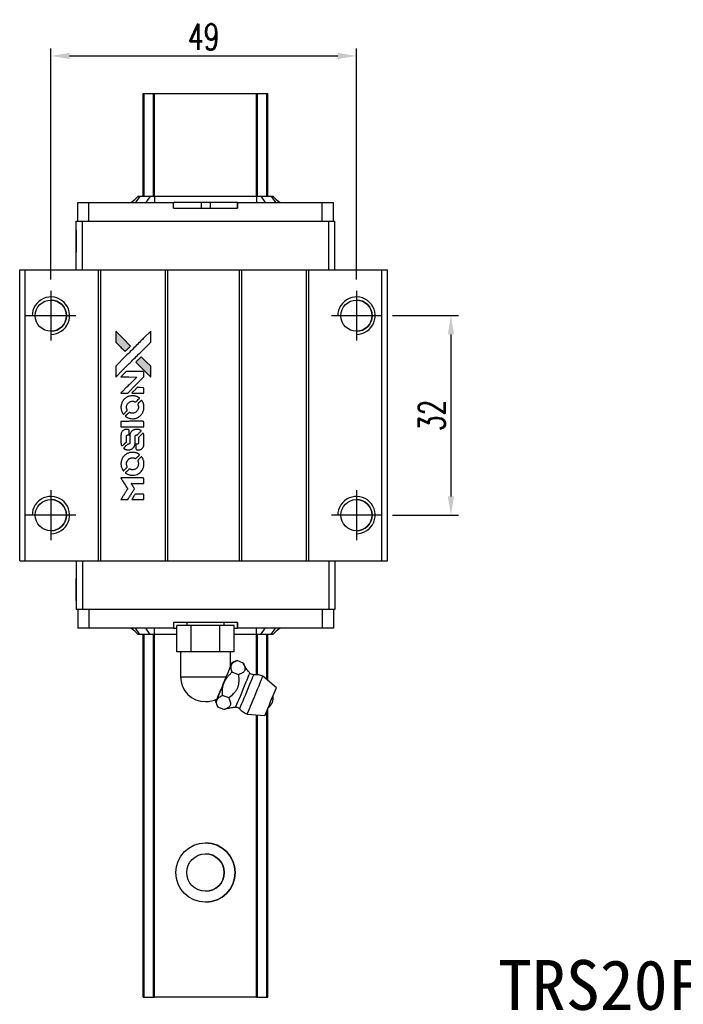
# Model space of a CAD drawing. Header units: millimetres. Extents: x 748 to 1037, y 329 to 575.
# Tile 2 of 3: x 766 to 872, y 417 to 575. Entities that reach past the tile are written whole.
import ezdxf
from ezdxf.enums import TextEntityAlignment as Align

# ---------------------------------------------------------------- set-up
doc = ezdxf.new("R2010")
doc.units = ezdxf.units.MM
doc.header["$LTSCALE"] = 0.15
doc.layers.get('0').update_dxf_attribs({"linetype": 'CONTINUOUS'})
doc.layers.get('DEFPOINTS').update_dxf_attribs({"linetype": 'CONTINUOUS'})
doc.layers.add('CHA', color=2, linetype='CONTINUOUS')
doc.layers.add('DIM', color=4, linetype='CONTINUOUS')
doc.styles.add('DIM-7', font='SIMPLEX.shx', dxfattribs={"width": 0.7, "bigfont": 'chineset.shx'})
doc.styles.add('T', font='kaiu.ttf')
doc.dimstyles.new('CNS', dxfattribs={"dimtxt": 3.5, "dimasz": 2.5, "dimexe": 1, "dimexo": 1.5, "dimgap": 0.09, "dimtad": 0, "dimdsep": 46, "dimtxsty": 'DIM-7', "dimcen": 0.09, "dimclrd": 1, "dimclre": 1, "dimclrt": 4, "dimadec": 0, "dimazin": 0, "dimtfac": 1, "dimtix": 1, "dimtmove": 2, "dimatfit": 3, "dimfxl": 1, "dimtvp": 0.971429, "dimtolj": 1, "dimarcsym": 0})

# ---------------------------------------------------------------- blocks, each defined once
blk = doc.blocks.new('*D104')
at = {"layer": 'DEFPOINTS', "color": 0}
for p in [(819.94, 569.12), (770.94, 531.45), (819.94, 531.45)]:
    blk.add_point(p, dxfattribs=at)
at = {"layer": 'DIM', "color": 7, "lineweight": -2}
for p, q in [((770.94, 533.25), (770.94, 570.32)), ((819.94, 533.25), (819.94, 570.32)), ((773.94, 569.12), (816.94, 569.12))]:
    blk.add_line(p, q, dxfattribs=at)
at = {"layer": 'DIM', "color": 7}
for points in [[(773.94, 569.62), (773.94, 568.62), (770.94, 569.12)], [(816.94, 569.62), (816.94, 568.62), (819.94, 569.12)]]:
    blk.add_solid(points, dxfattribs=at)
at = {"layer": 'DIM', "color": 7, "insert": (795.44, 572.18), "char_height": 4.2, "attachment_point": 5, "style": 'DIM-7'}
blk.add_mtext('\\A1;49', dxfattribs=at)
blk = doc.blocks.new('*D105')
at = {"layer": 'DEFPOINTS', "color": 0}
for p in [(823.94, 527.45), (823.94, 495.45), (835.09, 495.45)]:
    blk.add_point(p, dxfattribs=at)
at = {"layer": 'DIM', "color": 7, "lineweight": -2}
for p, q in [((825.74, 527.45), (836.29, 527.45)), ((835.09, 524.45), (835.09, 498.45)), ((825.74, 495.45), (836.29, 495.45))]:
    blk.add_line(p, q, dxfattribs=at)
at = {"layer": 'DIM', "color": 7}
for points in [[(834.59, 524.45), (835.59, 524.45), (835.09, 527.45)], [(834.59, 498.45), (835.59, 498.45), (835.09, 495.45)]]:
    blk.add_solid(points, dxfattribs=at)
at = {"layer": 'DIM', "color": 7, "insert": (832.03, 511.45), "char_height": 4.2, "attachment_point": 5, "rotation": 90, "style": 'DIM-7'}
blk.add_mtext('\\A1;32', dxfattribs=at)
blk = doc.blocks.new('A$C08a82678')
at = {"linetype": 'Continuous'}
h = blk.add_hatch(color=256, dxfattribs=at)
h.dxf.hatch_style = 1
h.paths.add_polyline_path([(0, 27.01), (0, 26.14), (0, 25.26), (0.76, 24.51, 0.000288), (1.05, 24.22, 0.000479), (1.29, 23.98, 0.000013), (1.52, 23.76, 0.197177), (1.52, 23.76, 0.197497), (1.52, 23.76, 0.00004), (1.65, 23.89, 0.000834), (1.79, 24.03, 0.000506), (1.96, 24.19), (2.39, 24.63), (1.19, 25.82)])
h.paths.add_polyline_path([(4.09, 22.92), (3.65, 22.49, 0.000476), (3.49, 22.32, 0.000789), (3.35, 22.18, 0.000035), (3.22, 22.06, 0.19758), (3.22, 22.05, 0.198396), (3.22, 22.05, 0.000019), (3.39, 21.88, 0.000582), (3.58, 21.69, 0.000351), (3.81, 21.46, 0.000108), (4.77, 20.5, 0.000692), (5.26, 20.02, 0.000077), (5.59, 19.69, 0.197527), (5.6, 19.68, 0.410181), (5.61, 19.69, 0.000493), (5.61, 19.87, 0.002424), (5.61, 20.11, 0.000529), (5.61, 20.54), (5.61, 21.4), (4.85, 22.16)])
for points in [[(0.76, 24.51, 0.000288), (1.05, 24.22, 0.000479), (1.29, 23.98, 0.000013), (1.52, 23.76, 0.197177), (1.52, 23.76, 0.197497), (1.52, 23.76, 0.00004), (1.65, 23.89, 0.000836), (1.79, 24.03, 0.000505), (1.96, 24.19), (2.39, 24.63), (1.19, 25.82), (0, 27.01), (0, 26.14), (0, 25.26)], [(1.05, 20.71, -0.000056), (1.57, 21.23, -0.000021), (2.31, 21.96, -0.000021), (3.11, 22.76, -0.000025), (3.86, 23.51), (5.61, 25.26), (5.61, 26.13), (5.61, 27), (4.43, 25.83, 0.000274), (3.86, 25.27, 0.000123), (3.12, 24.52, 0.000121), (2.33, 23.74, 0.000165), (1.63, 23.03), (0, 21.41), (0, 20.54), (0, 19.66)], [(3.81, 21.46, 0.000108), (4.77, 20.5, 0.000692), (5.26, 20.02, 0.000077), (5.59, 19.69, 0.197527), (5.6, 19.68, 0.410182), (5.61, 19.69, 0.000493), (5.61, 19.87, 0.002424), (5.61, 20.11, 0.000529), (5.61, 20.54), (5.61, 21.4), (4.85, 22.16), (4.09, 22.92), (3.65, 22.49, 0.000476), (3.49, 22.32, 0.000789), (3.35, 22.18, 0.000035), (3.22, 22.06, 0.19758), (3.22, 22.05, 0.198396), (3.22, 22.05, 0.000019), (3.39, 21.88, 0.000582), (3.58, 21.69, 0.000351)], [(1.39, 17.08), (1.95, 17.08), (3.24, 18.38), (4.53, 19.67), (4.53, 20.03, 0.0008), (4.53, 20.26, 0.010795), (4.53, 20.35, 0.030495), (4.52, 20.39, 0.080372), (4.51, 20.43, 0.03816), (4.49, 20.46, 0.041799), (4.47, 20.48, 0.042486), (4.44, 20.5, 0.042078), (4.41, 20.52, 0.099276), (4.36, 20.53, 0.003302), (4.18, 20.53, 0.002586), (3.87, 20.54, 0.000204), (3.03, 20.53), (1.7, 20.53), (1.27, 20.1), (0.84, 19.67), (2.12, 19.67), (3.41, 19.66), (2.14, 18.4, 0.000253), (1.65, 17.91, 0.000412), (1.23, 17.49, 0.000041), (0.86, 17.12, 0.041338), (0.85, 17.11), (0.83, 17.08)], [(3.56, 17.08), (4.53, 17.08), (4.53, 17.45), (4.53, 17.81), (4.5, 17.85, 0.03146), (4.49, 17.87, 0.026444), (4.47, 17.89, 0.026444), (4.45, 17.91, 0.031457), (4.43, 17.92), (4.39, 17.94), (3.91, 17.95), (3.43, 17.95), (3.01, 17.52, 0.000745), (2.84, 17.36, 0.001228), (2.71, 17.22, 0.000087), (2.59, 17.09, 0.195134), (2.58, 17.09, 0.412117), (2.59, 17.09, 0.000048), (2.87, 17.08, 0.00109), (3.19, 17.08, 0.000653)], [(0.86, 14.61, 0.023681), (0.88, 14.46, 0.022402), (0.92, 14.3, 0.021929), (0.97, 14.15, 0.020503), (1.04, 14, 0.013745), (1.09, 13.92, 0.009767), (1.14, 13.82, 0.009658), (1.2, 13.74, 0.027804), (1.24, 13.68), (1.25, 13.66), (1.52, 13.93, 0.002053), (1.65, 14.06, 0.006738), (1.74, 14.15, 0.007826), (1.79, 14.21, 0.063909), (1.82, 14.24, 0.061532), (1.83, 14.29, 0.068674), (1.84, 14.34, 0.052072), (1.83, 14.4, 0.019648), (1.8, 14.48, -0.018366), (1.77, 14.58, -0.0288), (1.75, 14.66, -0.029061), (1.75, 14.75, -0.019155), (1.75, 14.85, -0.053809), (1.78, 15.07, -0.058833), (1.85, 15.26, -0.058566), (1.98, 15.44, -0.052525), (2.14, 15.59, -0.044733), (2.28, 15.67, -0.040573), (2.43, 15.73, -0.041123), (2.59, 15.77, -0.04951), (2.75, 15.77, -0.017369), (2.82, 15.77, -0.024255), (2.88, 15.76, -0.023787), (2.95, 15.74, -0.015798), (3.02, 15.71, 0.010631), (3.06, 15.69, 0.033653), (3.09, 15.68, 0.037806), (3.12, 15.68, 0.016307), (3.16, 15.68, 0.068179), (3.24, 15.69, 0.095747), (3.3, 15.72, 0.033418), (3.39, 15.8, 0.002133), (3.62, 16.03, 0.001452), (3.74, 16.16, 0.012393), (3.8, 16.22, 0.020479), (3.83, 16.26, 0.344362), (3.83, 16.27, 0.074287), (3.8, 16.3, 0.005454), (3.7, 16.36, 0.008391), (3.59, 16.43, 0.017097), (3.51, 16.47, 0.027375), (3.33, 16.55, 0.02835), (3.15, 16.6, 0.027723), (2.97, 16.64, 0.023913), (2.76, 16.65, 0.027047), (2.52, 16.64, 0.031685), (2.3, 16.61, 0.032425), (2.08, 16.55, 0.031013), (1.87, 16.46, 0.037914), (1.63, 16.32, 0.040153), (1.41, 16.14, 0.039834), (1.22, 15.92, 0.036173), (1.06, 15.67, 0.040752), (0.96, 15.43, 0.035885), (0.89, 15.16, 0.035491), (0.85, 14.89, 0.037615)], [(1.61, 13.32, 0.018008), (1.69, 13.27, 0.009842), (1.79, 13.21, 0.009807), (1.9, 13.15, 0.015716), (1.99, 13.11, 0.048467), (2.32, 13.01, 0.045841), (2.67, 12.97, 0.046006), (3.02, 12.99, 0.049638), (3.35, 13.08, 0.064819), (3.77, 13.31, 0.06695), (4.13, 13.63, 0.066691), (4.38, 14.04, 0.063505), (4.52, 14.51, 0.03135), (4.53, 14.63, 0.010439), (4.54, 14.81, 0.010391), (4.53, 14.99, 0.032408), (4.52, 15.1, 0.015696), (4.49, 15.24, 0.018095), (4.46, 15.37, 0.018551), (4.41, 15.5, 0.018352), (4.36, 15.62, 0.015568), (4.32, 15.7, 0.009832), (4.26, 15.79, 0.009795), (4.21, 15.87, 0.023727), (4.16, 15.93), (4.14, 15.96), (3.87, 15.69, 0.001528), (3.72, 15.54, 0.010022), (3.65, 15.47, 0.019586), (3.61, 15.42, 0.061865), (3.58, 15.38, 0.055054), (3.57, 15.32, 0.061607), (3.56, 15.27, 0.048725), (3.57, 15.2, 0.020221), (3.6, 15.11, -0.017722), (3.62, 15.02, -0.02685), (3.64, 14.93, -0.02759), (3.65, 14.85, -0.020233), (3.65, 14.76, -0.04793), (3.62, 14.58, -0.048386), (3.56, 14.41, -0.047866), (3.47, 14.26, -0.044964), (3.35, 14.12, -0.04333), (3.21, 14, -0.050921), (3.05, 13.92, -0.051473), (2.88, 13.87, -0.0459), (2.7, 13.85, -0.019014), (2.62, 13.86, -0.024114), (2.54, 13.87, -0.025081), (2.46, 13.88, -0.023892), (2.39, 13.91, 0.008624), (2.33, 13.93, 0.026486), (2.29, 13.94, 0.035074), (2.25, 13.95, 0.02756), (2.21, 13.95, 0.087163), (2.15, 13.94, 0.073291), (2.09, 13.9, 0.028074), (2.01, 13.83, 0.002594), (1.82, 13.64), (1.54, 13.37)], [(2.69, 11.68), (4.53, 11.68), (4.53, 12.04), (4.53, 12.4), (4.51, 12.44, 0.071429), (4.48, 12.48, 0.054799), (4.44, 12.51, 0.053585), (4.4, 12.53, 0.060698), (4.36, 12.54, 0.033975), (4.28, 12.55, 0.000112), (3.35, 12.55, 0.000726), (2.43, 12.55, 0.001084), (1.63, 12.54), (0.85, 12.54), (0.85, 12.11), (0.85, 11.67)], [(0.86, 8.98, 0.018538), (0.86, 8.93, 0.010695), (0.88, 8.86, 0.01068), (0.89, 8.8, 0.017678), (0.91, 8.74, 0.013849), (0.93, 8.68, 0.011814), (0.96, 8.61, 0.004513), (0.98, 8.56, 0.290035), (0.99, 8.55, 0.196418), (1, 8.55, 0.000124), (1.11, 8.66, 0.001477), (1.23, 8.78, 0.000898), (1.37, 8.92), (1.73, 9.28), (1.74, 9.74, -0.001471), (1.74, 10.09, -0.028714), (1.75, 10.2, -0.097073), (1.77, 10.26, -0.084199), (1.81, 10.31, -0.042698), (1.84, 10.33, -0.053912), (1.88, 10.35, -0.051004), (1.91, 10.36, -0.032967), (1.96, 10.36, 0.00807), (1.98, 10.36, 0.003023), (2.02, 10.36, 0.002994), (2.05, 10.36, 0.003629), (2.09, 10.37), (2.16, 10.37), (2.16, 10.72, 0.001618), (2.16, 10.89, 0.005206), (2.16, 11, 0.00535), (2.16, 11.08, 0.060675), (2.15, 11.11, 0.048484), (2.15, 11.13, 0.02389), (2.13, 11.15, 0.022812), (2.12, 11.17, 0.02462), (2.1, 11.19, 0.061781), (2.06, 11.22, 0.080179), (2.01, 11.24, 0.048561), (1.94, 11.25, 0.010021), (1.82, 11.25, 0.016602), (1.66, 11.25, 0.031409), (1.53, 11.23, 0.036474), (1.41, 11.2, 0.03439), (1.3, 11.15, 0.065928), (1.13, 11.03, 0.069066), (0.99, 10.87, 0.065697), (0.9, 10.67, 0.051559), (0.86, 10.44, 0.020904), (0.85, 10.32, 0.000451), (0.85, 9.71, 0.000419), (0.85, 9.1, 0.022759)], [(1.33, 8.18, 0.023289), (1.42, 8.12, 0.026845), (1.51, 8.08, 0.026047), (1.6, 8.04, 0.019751), (1.71, 8.01, 0.013249), (1.77, 8, 0.025169), (1.82, 7.99, 0.016532), (1.88, 7.99, 0.002937), (2, 7.99, 0.003317), (2.1, 7.99, 0.011808), (2.17, 7.99, 0.01777), (2.22, 8, 0.021476), (2.27, 8, 0.04325), (2.46, 8.06, 0.045753), (2.64, 8.16, 0.04649), (2.8, 8.28, 0.047672), (2.92, 8.43, 0.025315), (2.97, 8.49, 0.015208), (3.01, 8.57, 0.01512), (3.05, 8.65, 0.022488), (3.07, 8.73, 0.027857), (3.1, 8.84, 0.034138), (3.12, 8.95, 0.014286), (3.12, 9.12, 0.00124), (3.13, 9.55, -0.00103), (3.13, 9.82, -0.002552), (3.13, 10.01, -0.001594), (3.13, 10.16, -0.047676), (3.13, 10.2, -0.085307), (3.16, 10.26, -0.097789), (3.21, 10.31, -0.085947), (3.27, 10.34, -0.051339), (3.36, 10.36, 0.014634), (3.38, 10.36, 0.015028), (3.41, 10.37, 0.014927), (3.44, 10.37, 0.059415), (3.45, 10.38, 0.070595), (3.48, 10.4, 0.00028), (3.79, 10.7, 0.000111), (4.11, 11.02, 0.200239), (4.11, 11.03, 0.268906), (4.11, 11.04, 0.001866), (4.03, 11.08, 0.007532), (3.96, 11.12, 0.017818), (3.9, 11.15, 0.013256), (3.84, 11.17, 0.011636), (3.77, 11.2, 0.011528), (3.71, 11.22, 0.012303), (3.64, 11.23, 0.0423), (3.54, 11.25, 0.013657), (3.38, 11.25, 0.013857), (3.22, 11.24, 0.037428), (3.11, 11.23, 0.014927), (3.04, 11.21, 0.0122), (2.96, 11.19, 0.012518), (2.89, 11.16, 0.023062), (2.83, 11.14, 0.065961), (2.62, 11, 0.06055), (2.45, 10.8, 0.059676), (2.33, 10.57, 0.060497), (2.27, 10.32, 0.025683), (2.26, 10.26, 0.001528), (2.26, 10.1, 0.002124), (2.26, 9.89, 0.001173), (2.26, 9.64, -0.000809), (2.26, 9.2, -0.017164), (2.25, 9.07, -0.063931), (2.24, 9, -0.108429), (2.21, 8.95, -0.052941), (2.17, 8.92, -0.063675), (2.14, 8.9, -0.050562), (2.09, 8.89, -0.020337), (2.03, 8.88, 0.009897), (1.99, 8.88, 0.016482), (1.95, 8.88, 0.019019), (1.93, 8.87, 0.06043), (1.91, 8.86, 0.076267), (1.87, 8.84, 0.00054), (1.59, 8.55, 0.000307), (1.29, 8.25, 0.142594), (1.28, 8.23, 0.232419), (1.28, 8.22, 0.022995), (1.29, 8.21, 0.024627), (1.31, 8.19, 0.015407)], [(3.24, 8.13, 0.065483), (3.26, 8.09, 0.053271), (3.29, 8.05, 0.052018), (3.33, 8.02, 0.0556), (3.38, 7.99, 0.036839), (3.41, 7.99, 0.026922), (3.44, 7.98, 0.016905), (3.49, 7.98, 0.004317), (3.56, 7.98, 0.016369), (3.72, 7.99, 0.029936), (3.85, 8, 0.03418), (3.96, 8.03, 0.031327), (4.07, 8.08, 0.046935), (4.21, 8.16, 0.054053), (4.32, 8.26, 0.053701), (4.41, 8.39, 0.045364), (4.48, 8.54, 0.032479), (4.51, 8.67, 0.03386), (4.53, 8.8, 0.013578), (4.53, 9.01, 0.001155), (4.53, 9.55, 0.000413), (4.53, 10.01, 0.005008), (4.53, 10.19, 0.013199), (4.52, 10.29, 0.033956), (4.51, 10.36, 0.013909), (4.49, 10.44, 0.010864), (4.47, 10.52, 0.010938), (4.44, 10.59, 0.028702), (4.42, 10.64), (4.4, 10.68), (4.02, 10.31), (3.65, 9.94), (3.65, 9.5, -0.001504), (3.65, 9.32, -0.00328), (3.65, 9.17, -0.001901), (3.64, 9.06, -0.061333), (3.64, 9.04, -0.063621), (3.62, 9, -0.048633), (3.6, 8.96, -0.046769), (3.56, 8.93, -0.047961), (3.53, 8.91, -0.02678), (3.49, 8.89, -0.050957), (3.46, 8.88, -0.029398), (3.43, 8.88, -0.00401), (3.35, 8.88), (3.22, 8.87), (3.22, 8.52, 0.001061), (3.22, 8.32, 0.009147), (3.22, 8.22, 0.020721), (3.23, 8.17, 0.051619)], [(0.86, 5.54, 0.024131), (0.88, 5.38, 0.022344), (0.92, 5.22, 0.021883), (0.98, 5.07, 0.020884), (1.05, 4.91, 0.010669), (1.09, 4.82, 0.010389), (1.14, 4.74, 0.010913), (1.19, 4.66, 0.022227), (1.24, 4.6), (1.25, 4.58), (1.53, 4.86, 0.002452), (1.63, 4.97, 0.003628), (1.73, 5.06, 0.001662), (1.8, 5.15, 0.070159), (1.82, 5.17, 0.047671), (1.82, 5.18, 0.018624), (1.83, 5.21, 0.017921), (1.83, 5.23, 0.018804), (1.84, 5.26, 0.018255), (1.84, 5.29, 0.041312), (1.83, 5.32, 0.037164), (1.83, 5.35, 0.012342), (1.81, 5.38, -0.015101), (1.78, 5.48, -0.035998), (1.76, 5.55, -0.033244), (1.75, 5.63, -0.011249), (1.75, 5.74, -0.004059), (1.75, 5.83, -0.019693), (1.75, 5.88, -0.027943), (1.76, 5.92, -0.014411), (1.77, 5.98, -0.033089), (1.81, 6.1, -0.033887), (1.87, 6.22, -0.034021), (1.95, 6.33, -0.033942), (2.03, 6.42, -0.02816), (2.13, 6.51, -0.035032), (2.24, 6.58, -0.035269), (2.35, 6.63, -0.029196), (2.47, 6.67, -0.037862), (2.61, 6.7, -0.043657), (2.75, 6.7, -0.043064), (2.89, 6.68, -0.035184), (3.03, 6.63, 0.033699), (3.1, 6.61, 0.052815), (3.16, 6.6, 0.059167), (3.22, 6.6, 0.058972), (3.27, 6.62, 0.059208), (3.31, 6.65, 0.021125), (3.36, 6.69, 0.008691), (3.45, 6.78, 0.000851), (3.65, 6.98, 0.001873), (3.76, 7.09, 0.013884), (3.8, 7.14, 0.022355), (3.83, 7.18, 0.341453), (3.83, 7.19, 0.073011), (3.8, 7.22, 0.004587), (3.7, 7.28, 0.00748), (3.6, 7.34, 0.016837), (3.52, 7.38, 0.028606), (3.33, 7.47, 0.031352), (3.14, 7.53, 0.031004), (2.93, 7.56, 0.0268), (2.72, 7.57, 0.026698), (2.49, 7.56, 0.03002), (2.27, 7.53, 0.030357), (2.06, 7.46, 0.028554), (1.86, 7.38, 0.062944), (1.48, 7.12, 0.062206), (1.17, 6.78, 0.062448), (0.96, 6.38, 0.064355), (0.86, 5.94, 0.017377), (0.85, 5.85, 0.008369), (0.85, 5.74, 0.008367), (0.85, 5.63, 0.01757)], [(1.61, 4.24, 0.064158), (2.03, 4.02, 0.06356), (2.51, 3.9, 0.064004), (2.99, 3.91, 0.066747), (3.44, 4.04, 0.04321), (3.73, 4.2, 0.044737), (3.98, 4.4, 0.044901), (4.19, 4.64, 0.044184), (4.36, 4.92, 0.026293), (4.44, 5.13, 0.033344), (4.5, 5.33, 0.033227), (4.53, 5.54, 0.025815), (4.54, 5.77, 0.023119), (4.52, 5.99, 0.031044), (4.49, 6.19, 0.031337), (4.43, 6.38, 0.024258), (4.34, 6.58, 0.015622), (4.3, 6.65, 0.008495), (4.25, 6.73, 0.008415), (4.2, 6.81, 0.020814), (4.16, 6.86), (4.14, 6.89), (3.87, 6.62, 0.002843), (3.68, 6.42, 0.033917), (3.6, 6.34, 0.087906), (3.57, 6.28, 0.073302), (3.56, 6.21, 0.022047), (3.56, 6.17, 0.026465), (3.57, 6.14, 0.022233), (3.58, 6.1, 0.009985), (3.59, 6.06, -0.039011), (3.64, 5.89, -0.044398), (3.65, 5.72, -0.045096), (3.63, 5.55, -0.04265), (3.59, 5.39, -0.071154), (3.46, 5.16, -0.068827), (3.27, 4.97, -0.068713), (3.04, 4.84, -0.070507), (2.78, 4.78, -0.028605), (2.68, 4.78, -0.031418), (2.57, 4.79, -0.031044), (2.46, 4.81, -0.02668), (2.36, 4.84, 0.038913), (2.29, 4.86, 0.043732), (2.23, 4.87, 0.047754), (2.17, 4.87, 0.075756), (2.13, 4.85, 0.07294), (2.1, 4.84, 0.003456), (2.03, 4.77, 0.005023), (1.94, 4.68, 0.002422), (1.82, 4.57, 0.000819), (1.71, 4.46, 0.001349), (1.63, 4.38, 0.0001), (1.55, 4.3, 0.205335), (1.55, 4.29, 0.219821), (1.55, 4.29, 0.002494), (1.56, 4.28, 0.007089), (1.58, 4.26, 0.004494)], [(1.4, 0), (1.95, 0), (2.05, 0.15, -0.000297), (2.1, 0.25, -0.000037), (2.23, 0.45, -0.000043), (2.38, 0.69, -0.000036), (2.54, 0.95, 0.000044), (2.69, 1.2, 0.000063), (2.83, 1.42, 0.000035), (2.94, 1.61, 0.0009), (2.98, 1.67), (3.02, 1.74), (2.96, 1.84, 0.001175), (2.93, 1.89, 0.000208), (2.86, 2, 0.000225), (2.78, 2.12, 0.000203), (2.7, 2.25, -0.000711), (2.63, 2.37, -0.001119), (2.56, 2.48, -0.000263), (2.51, 2.57, -0.04589), (2.5, 2.58, -0.519312), (2.51, 2.59, -0.001914), (2.66, 2.59, -0.003124), (2.9, 2.59, -0.000285), (3.51, 2.59), (4.53, 2.59), (4.53, 2.95, 0.001727), (4.53, 3.2, 0.025279), (4.53, 3.29, 0.073886), (4.51, 3.34, 0.07426), (4.48, 3.39, 0.03264), (4.47, 3.4, 0.01784), (4.46, 3.41, 0.017712), (4.44, 3.43, 0.026854), (4.43, 3.44), (4.39, 3.46), (2.62, 3.46), (0.84, 3.46), (0.85, 3.44, -0.004595), (0.86, 3.43, -0.00016), (0.89, 3.37, -0.000298), (0.93, 3.31, -0.000208), (0.98, 3.24, 0.000986), (1.11, 3.02, 0.00025), (1.33, 2.68, 0.000268), (1.55, 2.32, 0.000436), (1.75, 2.01, -0.002932), (1.81, 1.9, -0.004718), (1.87, 1.82, -0.001113), (1.91, 1.74, -0.227179), (1.91, 1.73, -0.045982), (1.91, 1.72, -0.000145), (1.84, 1.62, -0.000825), (1.77, 1.5, -0.000517), (1.69, 1.36, 0.000056), (1.4, 0.89, 0.000289), (1.23, 0.63, 0.000481), (1.11, 0.44, 0.000418), (0.99, 0.24), (0.84, 0)], [(3.55, 0), (4.53, 0), (4.53, 0.36, 0.000842), (4.53, 0.58, 0.010591), (4.53, 0.67, 0.028995), (4.53, 0.72, 0.069543), (4.51, 0.75, 0.051063), (4.5, 0.78, 0.039932), (4.47, 0.81, 0.039414), (4.44, 0.84, 0.045845), (4.4, 0.86, 0.094811), (4.37, 0.87, 0.007124), (4.27, 0.87, 0.004713), (4.11, 0.87, 0.000534), (3.74, 0.87), (3.1, 0.87), (3.05, 0.78, 0.000828), (2.89, 0.52, 0.000879), (2.73, 0.26, 0.000048), (2.58, 0.01, 0.137596), (2.58, 0, 0.413028), (2.58, 0, 0.000016), (2.86, 0, 0.000623), (3.18, 0, 0.000374)]]:
    blk.add_lwpolyline(points, format="xyb", close=True)

msp = doc.modelspace()

# ---------------------------------------------------------------- linework, layer by layer
at = {"color": 7, "linetype": 'Continuous', "lineweight": 25}
for p, q in [((785.737, 546.598), (785.737, 563.098)), ((785.737, 546.598), (785.737, 563.098)), ((785.737, 546.598), (785.737, 563.098)), ((785.737, 563.098), (785.737, 546.598)), ((785.903, 546.598), (785.903, 563.098)), ((787.383, 546.598), (787.383, 563.098)), ((787.581, 563.098), (803.893, 563.098)), ((787.581, 546.598), (787.581, 563.098)), ((803.893, 546.598), (803.893, 563.098)), ((804.091, 546.598), (804.091, 563.098)), ((805.57, 546.598), (805.57, 563.098)), ((805.737, 546.598), (805.737, 563.098)), ((775.237, 542.598), (775.237, 545.598)), ((775.237, 545.598), (777.037, 545.598)), ((775.237, 544.698), (775.237, 545.598)), ((775.237, 542.598), (775.237, 545.598)), ((775.237, 544.698), (775.237, 545.598)), ((775.237, 545.598), (775.237, 545.598)), ((775.237, 545.598), (775.237, 545.598)), ((775.237, 545.598), (775.237, 545.598)), ((777.037, 542.598), (777.037, 545.598)), ((777.037, 545.598), (790.594, 545.598)), ((783.741, 545.598), (784.409, 546.071)), ((784.937, 546.598), (783.937, 545.598)), ((784.937, 546.598), (783.937, 545.598)), ((785.221, 546.598), (784.506, 545.598)), ((784.937, 546.598), (785.221, 546.598)), ((784.937, 546.598), (784.937, 546.598)), ((785.221, 546.598), (786.866, 546.598)), ((786.866, 546.598), (786.15, 545.598)), ((786.866, 546.598), (787.581, 546.598)), ((787.581, 546.598), (787.581, 545.598)), ((787.581, 546.598), (803.893, 546.598)), ((790.594, 544.698), (790.594, 545.598)), ((795.014, 545.598), (790.594, 545.598)), ((795.014, 545.598), (795.014, 544.698)), ((796.46, 545.598), (795.014, 545.598)), ((796.46, 545.598), (796.46, 544.698)), ((800.88, 545.598), (796.46, 545.598)), ((800.88, 544.698), (800.88, 545.598)), ((800.88, 545.598), (814.437, 545.598)), ((800.88, 545.598), (800.88, 544.698)), ((800.88, 545.598), (800.88, 545.598)), ((800.88, 544.698), (800.88, 545.598)), ((800.88, 545.598), (800.88, 544.698)), ((803.893, 546.598), (803.893, 545.598)), ((803.893, 546.598), (804.608, 546.598)), ((804.608, 546.598), (805.323, 545.598)), ((804.608, 546.598), (806.252, 546.598)), ((806.252, 546.598), (806.967, 545.598)), ((806.252, 546.598), (806.537, 546.598)), ((806.537, 546.598), (807.537, 545.598)), ((807.065, 546.07), (807.732, 545.598)), ((814.437, 542.598), (814.437, 545.598)), ((814.437, 545.598), (816.237, 545.598)), ((816.237, 542.598), (816.237, 545.598)), ((775.237, 544.698), (775.237, 544.698)), ((790.594, 544.698), (800.88, 544.698)), ((800.88, 544.698), (800.88, 544.698)), ((774.987, 534.798), (774.987, 542.598)), ((774.987, 542.598), (775.987, 542.598)), ((774.987, 534.798), (774.987, 542.598)), ((774.987, 542.598), (774.987, 542.598)), ((775.987, 534.798), (775.987, 542.598)), ((775.987, 542.598), (815.487, 542.598)), ((815.487, 534.798), (815.487, 542.598)), ((815.487, 542.598), (816.487, 542.598)), ((816.487, 534.798), (816.487, 542.598)), ((765.943, 488.098), (765.943, 534.798)), ((765.943, 534.798), (766.793, 534.798)), ((765.943, 488.098), (765.943, 534.798)), ((765.943, 534.798), (765.943, 534.798)), ((766.793, 488.098), (766.793, 534.798)), ((766.793, 534.798), (778.593, 534.798)), ((778.593, 488.098), (778.593, 534.798)), ((778.593, 534.798), (778.943, 534.798)), ((778.943, 488.098), (778.943, 534.798)), ((778.943, 534.798), (789.343, 534.798)), ((789.343, 488.098), (789.343, 534.798)), ((789.343, 534.798), (789.693, 534.798)), ((789.693, 488.098), (789.693, 534.798)), ((789.693, 534.798), (801.193, 534.798)), ((801.193, 488.098), (801.193, 534.798)), ((801.193, 534.798), (801.543, 534.798)), ((801.543, 488.098), (801.543, 534.798)), ((801.543, 534.798), (811.943, 534.798)), ((811.943, 488.098), (811.943, 534.798)), ((811.943, 534.798), (812.293, 534.798)), ((812.293, 488.098), (812.293, 534.798)), ((812.293, 534.798), (823.993, 534.798)), ((823.993, 488.098), (823.993, 534.798)), ((823.993, 534.798), (824.943, 534.798)), ((824.943, 488.098), (824.943, 534.798)), ((765.943, 488.098), (766.793, 488.098)), ((765.943, 488.098), (765.943, 488.098)), ((766.793, 488.098), (778.593, 488.098)), ((774.987, 488.098), (774.987, 480.298)), ((774.987, 488.098), (774.987, 480.298)), ((775.987, 488.098), (775.987, 480.298)), ((778.593, 488.098), (778.943, 488.098)), ((778.943, 488.098), (789.343, 488.098)), ((789.343, 488.098), (789.693, 488.098)), ((789.693, 488.098), (801.193, 488.098)), ((801.193, 488.098), (801.543, 488.098)), ((801.543, 488.098), (811.943, 488.098)), ((811.943, 488.098), (812.293, 488.098)), ((812.293, 488.098), (823.993, 488.098)), ((815.487, 488.098), (815.487, 480.298)), ((816.487, 488.098), (816.487, 480.298)), ((823.993, 488.098), (824.943, 488.098)), ((775.987, 480.298), (774.987, 480.298)), ((774.987, 480.298), (774.987, 480.298)), ((775.237, 480.298), (775.237, 477.298)), ((775.237, 480.298), (775.237, 477.298)), ((815.487, 480.298), (775.987, 480.298)), ((777.037, 480.298), (777.037, 477.298)), ((814.437, 480.298), (814.437, 477.298)), ((816.487, 480.298), (815.487, 480.298)), ((816.237, 480.298), (816.237, 477.298)), ((775.237, 478.198), (775.237, 477.298)), ((775.237, 478.198), (775.237, 477.298)), ((775.237, 478.198), (775.237, 478.198)), ((777.037, 477.298), (775.237, 477.298)), ((775.237, 477.298), (775.237, 477.298)), ((775.237, 477.298), (775.237, 477.298)), ((775.237, 477.298), (775.237, 477.298)), ((790.594, 477.298), (777.037, 477.298)), ((784.409, 476.826), (783.741, 477.298)), ((784.937, 476.298), (783.937, 477.298)), ((784.937, 476.298), (783.937, 477.298)), ((785.221, 476.298), (784.506, 477.298)), ((786.866, 476.298), (786.15, 477.298)), ((787.581, 476.298), (787.581, 477.298)), ((790.594, 478.198), (790.594, 477.298)), ((800.88, 478.198), (790.594, 478.198)), ((790.594, 477.298), (791.118, 477.298)), ((791.118, 473.518), (791.118, 477.718)), ((793.427, 477.718), (791.118, 477.718)), ((792.737, 478.198), (792.737, 477.718)), ((793.427, 473.518), (793.427, 477.718)), ((798.046, 477.718), (793.427, 477.718)), ((798.046, 473.518), (798.046, 477.718)), ((800.356, 477.718), (798.046, 477.718)), ((798.737, 477.718), (798.737, 478.198)), ((800.356, 473.518), (800.356, 477.718)), ((800.356, 477.298), (800.88, 477.298)), ((800.88, 478.198), (800.88, 477.298)), ((800.88, 478.198), (800.88, 477.298)), ((800.88, 478.198), (800.88, 478.198)), ((800.88, 477.298), (800.88, 478.198)), ((800.88, 477.298), (800.88, 478.198)), ((814.437, 477.298), (800.88, 477.298)), ((800.88, 477.298), (800.88, 477.298)), ((803.893, 476.298), (803.893, 477.298)), ((804.608, 476.298), (805.323, 477.298)), ((806.252, 476.298), (806.967, 477.298)), ((806.537, 476.298), (807.537, 477.298)), ((807.732, 477.298), (807.065, 476.826)), ((816.237, 477.298), (814.437, 477.298)), ((785.221, 476.298), (784.937, 476.298)), ((784.937, 476.298), (784.937, 476.298)), ((786.866, 476.298), (785.221, 476.298)), ((785.737, 418.098), (785.737, 476.298)), ((785.737, 418.098), (785.737, 476.298)), ((785.737, 418.098), (785.737, 476.298)), ((785.737, 476.298), (785.737, 418.098)), ((785.903, 418.098), (785.903, 476.298)), ((787.581, 476.298), (786.866, 476.298)), ((787.383, 418.098), (787.383, 476.298)), ((791.118, 476.298), (787.581, 476.298)), ((787.581, 418.098), (787.581, 476.298)), ((803.893, 476.298), (800.356, 476.298)), ((804.608, 476.298), (803.893, 476.298)), ((803.893, 469.845), (803.893, 476.298)), ((804.091, 469.826), (804.091, 476.298)), ((806.252, 476.298), (804.608, 476.298)), ((805.57, 469.058), (805.57, 476.298)), ((805.737, 468.914), (805.737, 476.298)), ((806.537, 476.298), (806.252, 476.298)), ((792.273, 473.518), (791.118, 473.518)), ((791.737, 473.518), (791.737, 469.518)), ((793.427, 473.518), (792.273, 473.518)), ((795.737, 473.518), (793.427, 473.518)), ((798.046, 473.518), (795.737, 473.518)), ((799.201, 473.518), (798.046, 473.518)), ((800.356, 473.518), (799.201, 473.518)), ((799.737, 471.137), (799.737, 473.518)), ((800.786, 472.125), (800.014, 471.805)), ((801.792, 471.709), (800.786, 472.125)), ((791.737, 469.518), (799.066, 469.518)), ((801.019, 469.842), (800.013, 470.259)), ((807.095, 467.736), (804.945, 469.6)), ((799.472, 466.108), (798.467, 466.525)), ((797.373, 465.431), (797.693, 464.658)), ((798.699, 464.241), (797.693, 464.658)), ((805.737, 418.098), (805.737, 464.456)), ((802.42, 463.503), (805.258, 463.301)), ((803.893, 418.098), (803.893, 463.398)), ((804.091, 418.098), (804.091, 463.384)), ((805.57, 418.098), (805.57, 464.054)), ((803.893, 418.098), (787.581, 418.098))]:
    msp.add_line(p, q, dxfattribs=at)
for p, q in [((770.943, 531.448), (770.943, 523.448)), ((819.943, 531.448), (819.943, 523.448)), ((774.943, 527.448), (766.943, 527.448)), ((823.943, 527.448), (815.943, 527.448)), ((770.943, 499.448), (770.943, 491.448)), ((819.943, 499.448), (819.943, 491.448)), ((774.943, 495.448), (766.943, 495.448)), ((823.943, 495.448), (815.943, 495.448))]:
    msp.add_line(p, q)
at = {"color": 7, "linetype": 'Continuous', "lineweight": 25, "flags": 128}
for points in [[(774.987, 537.623), (774.987, 537.684), (774.987, 537.861), (774.987, 538.143), (774.987, 538.511), (774.987, 538.939), (774.987, 539.398), (774.987, 539.858), (774.987, 540.286), (774.987, 540.653), (774.987, 540.935), (774.987, 541.113), (774.987, 541.173), (774.987, 541.113), (774.987, 540.935), (774.987, 540.653), (774.987, 540.286), (774.987, 539.858), (774.987, 539.398), (774.987, 538.939), (774.987, 538.511), (774.987, 538.143), (774.987, 537.861), (774.987, 537.684), (774.987, 537.623)], [(774.987, 485.273), (774.987, 485.213), (774.987, 485.035), (774.987, 484.753), (774.987, 484.386), (774.987, 483.958), (774.987, 483.498), (774.987, 483.039), (774.987, 482.611), (774.987, 482.243), (774.987, 481.961), (774.987, 481.784), (774.987, 481.723), (774.987, 481.784), (774.987, 481.961), (774.987, 482.243), (774.987, 482.611), (774.987, 483.039), (774.987, 483.498), (774.987, 483.958), (774.987, 484.386), (774.987, 484.753), (774.987, 485.035), (774.987, 485.213), (774.987, 485.273)], [(797.373, 465.431), (797.397, 465.488), (797.468, 465.659), (797.583, 465.937), (797.738, 466.311), (797.928, 466.769), (798.145, 467.294), (798.382, 467.866), (798.631, 468.466), (798.881, 469.072), (799.125, 469.66), (799.354, 470.212), (799.558, 470.705), (799.731, 471.123), (799.867, 471.451), (799.96, 471.676), (800.008, 471.791), (800.008, 471.791), (799.96, 471.676), (799.867, 471.451), (799.737, 471.137)], [(799.066, 469.518), (798.869, 469.042), (798.658, 468.533), (798.443, 468.013), (798.235, 467.51), (798.043, 467.047), (797.877, 466.647), (797.745, 466.328), (797.653, 466.107), (797.606, 465.993), (797.6, 465.979)], [(800.581, 464.63), (800.605, 464.686), (800.673, 464.851), (800.785, 465.12), (800.934, 465.481), (801.115, 465.919), (801.321, 466.416), (801.543, 466.952), (801.772, 467.505), (801.999, 468.052), (802.214, 468.572), (802.409, 469.042), (802.575, 469.443), (802.706, 469.759), (802.797, 469.978), (802.843, 470.089), (802.849, 470.103)], [(801.214, 464.361), (801.237, 464.417), (801.306, 464.584), (801.418, 464.853), (801.567, 465.214), (801.749, 465.653), (801.955, 466.151), (802.178, 466.688), (802.407, 467.242), (802.634, 467.791), (802.85, 468.311), (803.045, 468.782), (803.212, 469.184), (803.343, 469.501), (803.433, 469.72), (803.48, 469.832), (803.486, 469.846)], [(802.42, 463.503), (802.442, 463.558), (802.51, 463.721), (802.62, 463.987), (802.768, 464.345), (802.95, 464.783), (803.158, 465.285), (803.385, 465.833), (803.622, 466.406), (803.862, 466.985), (804.095, 467.549), (804.314, 468.076), (804.509, 468.548), (804.675, 468.948), (804.805, 469.261), (804.894, 469.477), (804.94, 469.586), (804.945, 469.6)], [(805.258, 463.301), (805.281, 463.357), (805.349, 463.52), (805.459, 463.785), (805.604, 464.136), (805.778, 464.556), (805.972, 465.025), (806.177, 465.518), (806.381, 466.012), (806.575, 466.48), (806.749, 466.901), (806.895, 467.252), (807.004, 467.516), (807.072, 467.68), (807.095, 467.736)], [(797.6, 465.979), (797.583, 465.937), (797.468, 465.659), (797.397, 465.488), (797.373, 465.431)]]:
    msp.add_lwpolyline(points, dxfattribs=at)
at = {"color": 7, "linetype": 'Continuous', "lineweight": 25}
for centre, radius in [((770.943, 527.448), 2.5), ((819.943, 527.448), 2.5), ((770.943, 495.448), 2.5), ((819.943, 495.448), 2.5), ((795.737, 438.098), 4.75), ((795.737, 438.098), 3)]:
    msp.add_circle(centre, radius, dxfattribs=at)
for centre in [(770.943, 527.448), (819.943, 527.448), (770.943, 495.448), (819.943, 495.448)]:
    msp.add_arc(centre, 3, 270, 180.94809)
for centre, radius, start, end in [((770.943, 527.448), 2.5, 270, 90), ((819.943, 527.448), 2.5, 270, 90), ((770.943, 495.448), 2.5, 270, 90), ((819.943, 495.448), 2.5, 270, 90), ((795.737, 469.518), 4, 180, 270), ((803.682, 466.551), 3.3, 67.5, 93.41865), ((804.776, 466.099), 1.817, 304.10151, 10.89849), ((795.737, 469.518), 4, 270, 297.76498), ((803.682, 466.551), 3.3, 221.58135, 247.5), ((795.737, 438.098), 4.75, 0, 90), ((795.737, 438.098), 3, 270, 90), ((795.737, 438.098), 4.75, 270, 0)]:
    msp.add_arc(centre, radius, start, end, dxfattribs=at)
msp.add_ellipse((795.737, 461.48), major_axis=(4, 9.657), ratio=0.0000025, start_param=5.695759, end_param=6.2831793, dxfattribs=at)
for points, knots in [([(785.737, 563.098), (785.737, 563.098), (785.752, 563.098), (785.815, 563.098), (785.861, 563.098), (785.903, 563.098)], [0, 0, 0, 0, 0.5, 0.5, 1, 1, 1, 1]), ([(785.903, 563.098), (786.077, 563.098), (786.255, 563.098), (786.593, 563.098), (786.753, 563.098), (787.025, 563.098), (787.138, 563.098), (787.304, 563.098), (787.357, 563.098), (787.383, 563.098)], [0, 0, 0, 0, 0.25, 0.25, 0.5, 0.5, 0.75, 0.75, 1, 1, 1, 1]), ([(787.383, 563.098), (787.389, 563.098), (787.413, 563.098), (787.488, 563.098), (787.537, 563.098), (787.581, 563.098)], [0, 0, 0, 0, 0.5, 0.5, 1, 1, 1, 1]), ([(803.893, 563.098), (803.936, 563.098), (803.986, 563.098), (804.061, 563.098), (804.084, 563.098), (804.091, 563.098)], [0, 0, 0, 0, 0.5, 0.5, 1, 1, 1, 1]), ([(804.091, 563.098), (804.116, 563.098), (804.169, 563.098), (804.335, 563.098), (804.448, 563.098), (804.721, 563.098), (804.88, 563.098), (805.218, 563.098), (805.396, 563.098), (805.57, 563.098)], [0, 0, 0, 0, 0.25, 0.25, 0.5, 0.5, 0.75, 0.75, 1, 1, 1, 1]), ([(805.57, 563.098), (805.613, 563.098), (805.658, 563.098), (805.721, 563.098), (805.737, 563.098), (805.737, 563.098)], [0, 0, 0, 0, 0.5, 0.5, 1, 1, 1, 1]), ([(800.013, 470.259), (799.928, 470.465), (799.865, 470.665), (799.829, 470.952), (799.826, 471.045), (799.844, 471.226), (799.865, 471.314), (799.965, 471.559), (800.081, 471.699), (800.391, 471.941), (800.579, 472.039), (800.786, 472.125)], [0, 0, 0, 0, 0.25, 0.25, 0.375, 0.375, 0.5, 0.5, 0.75, 0.75, 1, 1, 1, 1]), ([(801.792, 471.709), (801.886, 471.498), (801.974, 471.289), (802.051, 470.985), (802.066, 470.885), (802.067, 470.696), (802.052, 470.606), (801.983, 470.441), (801.93, 470.365), (801.796, 470.231), (801.715, 470.172), (801.445, 470.01), (801.235, 469.924), (801.019, 469.842)], [0, 0, 0, 0, 0.25, 0.25, 0.375, 0.375, 0.5, 0.5, 0.625, 0.625, 0.75, 0.75, 1, 1, 1, 1]), ([(802.865, 470.101), (802.767, 470.205), (802.51, 470.478), (802.174, 470.979), (801.916, 471.416), (801.815, 471.669), (801.797, 471.711)], [0, 0, 0, 0, 0.2189419, 0.5798143, 0.9287633, 1, 1, 1, 1]), ([(798.467, 466.525), (798.442, 466.875), (798.441, 467.228), (798.522, 467.931), (798.604, 468.272), (798.807, 468.761), (798.888, 468.92), (799.068, 469.222), (799.169, 469.365), (799.388, 469.641), (799.506, 469.773), (799.753, 470.025), (799.881, 470.144), (800.013, 470.259)], [0, 0, 0, 0, 0.25, 0.25, 0.5, 0.5, 0.625, 0.625, 0.75, 0.75, 0.875, 0.875, 1, 1, 1, 1]), ([(801.019, 469.842), (801.053, 469.485), (801.079, 469.125), (801.059, 468.59), (801.042, 468.412), (800.975, 468.058), (800.925, 467.886), (800.788, 467.557), (800.701, 467.398), (800.499, 467.101), (800.385, 466.964), (800.022, 466.572), (799.749, 466.338), (799.472, 466.108)], [0, 0, 0, 0, 0.25, 0.25, 0.375, 0.375, 0.5, 0.5, 0.625, 0.625, 0.75, 0.75, 1, 1, 1, 1]), ([(803.478, 469.845), (803.388, 469.85), (803.205, 469.86), (802.988, 469.962), (802.894, 470.067), (802.863, 470.102)], [0, 0, 0, 0, 0.3910746, 0.7956466, 1, 1, 1, 1]), ([(797.693, 464.658), (797.608, 464.864), (797.546, 465.065), (797.509, 465.351), (797.506, 465.445), (797.524, 465.625), (797.545, 465.713), (797.645, 465.958), (797.761, 466.098), (798.071, 466.34), (798.259, 466.439), (798.467, 466.525)], [0, 0, 0, 0, 0.25, 0.25, 0.375, 0.375, 0.5, 0.5, 0.75, 0.75, 1, 1, 1, 1]), ([(799.472, 466.108), (799.566, 465.898), (799.654, 465.689), (799.731, 465.384), (799.747, 465.284), (799.747, 465.095), (799.732, 465.006), (799.663, 464.84), (799.61, 464.764), (799.477, 464.631), (799.396, 464.572), (799.125, 464.41), (798.915, 464.324), (798.699, 464.241)], [0, 0, 0, 0, 0.25, 0.25, 0.375, 0.375, 0.5, 0.5, 0.625, 0.625, 0.75, 0.75, 1, 1, 1, 1]), ([(798.703, 464.231), (798.798, 464.27), (799.119, 464.402), (799.698, 464.535), (800.234, 464.617), (800.53, 464.625), (800.582, 464.626)], [0, 0, 0, 0, 0.1596382, 0.5399942, 0.919311, 1, 1, 1, 1]), ([(800.616, 464.63), (800.711, 464.62), (800.905, 464.598), (801.112, 464.48), (801.191, 464.378), (801.21, 464.354)], [0, 0, 0, 0, 0.424867, 0.8657434, 1, 1, 1, 1]), ([(785.737, 418.098), (785.737, 418.098), (785.752, 418.098), (785.815, 418.098), (785.861, 418.098), (785.903, 418.098)], [0, 0, 0, 0, 0.5, 0.5, 1, 1, 1, 1]), ([(785.903, 418.098), (786.077, 418.098), (786.255, 418.098), (786.593, 418.098), (786.753, 418.098), (787.025, 418.098), (787.138, 418.098), (787.304, 418.098), (787.357, 418.098), (787.383, 418.098)], [0, 0, 0, 0, 0.25, 0.25, 0.5, 0.5, 0.75, 0.75, 1, 1, 1, 1]), ([(787.383, 418.098), (787.389, 418.098), (787.413, 418.098), (787.488, 418.098), (787.537, 418.098), (787.581, 418.098)], [0, 0, 0, 0, 0.5, 0.5, 1, 1, 1, 1]), ([(803.893, 418.098), (803.936, 418.098), (803.986, 418.098), (804.061, 418.098), (804.084, 418.098), (804.091, 418.098)], [0, 0, 0, 0, 0.5, 0.5, 1, 1, 1, 1]), ([(804.091, 418.098), (804.116, 418.098), (804.169, 418.098), (804.335, 418.098), (804.448, 418.098), (804.721, 418.098), (804.88, 418.098), (805.218, 418.098), (805.396, 418.098), (805.57, 418.098)], [0, 0, 0, 0, 0.25, 0.25, 0.5, 0.5, 0.75, 0.75, 1, 1, 1, 1]), ([(805.57, 418.098), (805.613, 418.098), (805.658, 418.098), (805.721, 418.098), (805.737, 418.098), (805.737, 418.098)], [0, 0, 0, 0, 0.5, 0.5, 1, 1, 1, 1])]:
    msp.add_open_spline(points, degree=3, knots=knots, dxfattribs=at)

# ---------------------------------------------------------------- block references
msp.add_blockref('A$C08a82678', (781.333, 497.948))

# ---------------------------------------------------------------- texts
at = {"layer": 'CHA', "color": 7, "style": 'T'}
msp.add_text('TRS20FN-XN', height=8, dxfattribs=at).set_placement((869.839, 420.064), align=Align.MIDDLE)

# ---------------------------------------------------------------- dimensions: what is measured, and where the dimension line sits
at = {"layer": 'DIM', "color": 0}
dim = msp.add_linear_dim(base=(819.943, 569.121), p1=(770.943, 531.448), p2=(819.943, 531.448), dimstyle='CNS', override={"dimscale": 1.2, "dimgap": 0.8, "dimtad": 1, "dimclrd": 7, "dimclre": 7, "dimclrt": 7, "dimtmove": 1}, dxfattribs=at)
dim.commit()
dim.dimension.update_dxf_attribs({"geometry": '*D104', "text_midpoint": (795.443, 572.181)})
dim = msp.add_linear_dim(base=(835.086, 495.448), p1=(823.943, 527.448), p2=(823.943, 495.448), angle=90, dimstyle='CNS', override={"dimscale": 1.2, "dimgap": 0.8, "dimtad": 1, "dimclrd": 7, "dimclre": 7, "dimclrt": 7, "dimtmove": 1}, dxfattribs=at)
dim.commit()
dim.dimension.update_dxf_attribs({"geometry": '*D105', "text_midpoint": (832.026, 511.448)})

doc.saveas('drawing.dxf')
